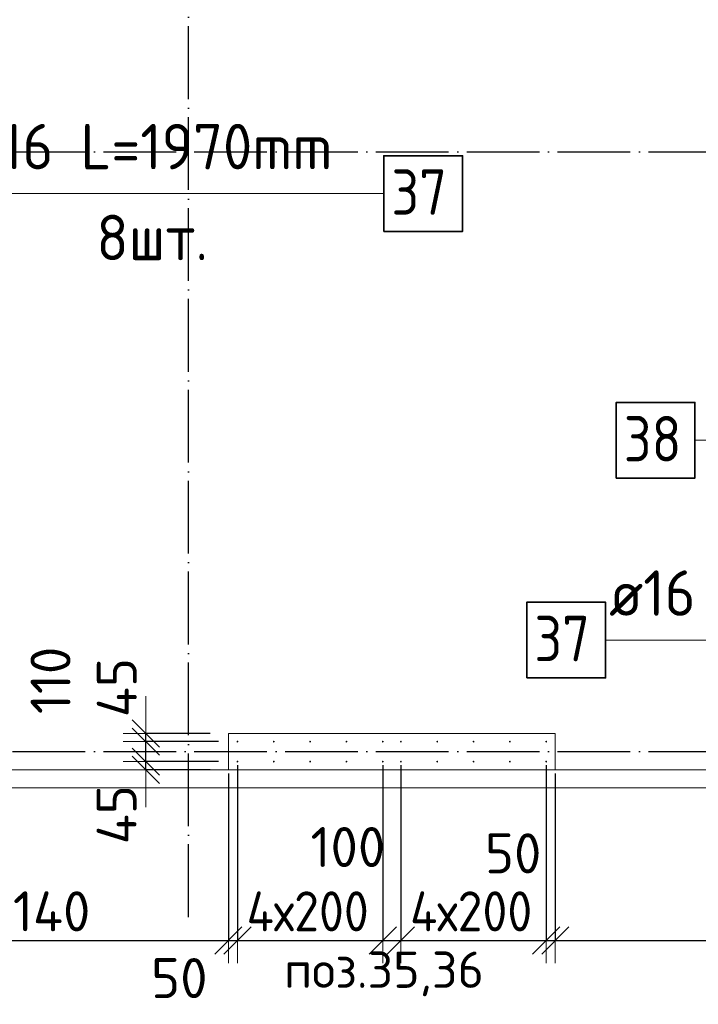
# Model space of a CAD drawing. Header units: millimetres. Extents: x -3725 to 93325, y -74170 to 82591.
# Tile 48 of 140: x 67471 to 71207, y 15350 to 20767. Entities that reach past the tile are written whole.
import ezdxf

# ---------------------------------------------------------------- set-up
doc = ezdxf.new("R2010")
doc.units = ezdxf.units.MM
doc.header["$PDMODE"] = 65
for name, pattern in [('______11', [500, 400, -50, 0, -50]), ('______3', [500, 400, -100]), ('______5', [1100, 800, -100, 100, -100])]:
    doc.linetypes.add(name, pattern=pattern)
for name, color, linetype, lineweight in [('Standard', 7, 'Continuous', 25), ('Арм.стержн. Выпуски', 180, 'Continuous', 35), ('Балка_ общее', 7, '______3', 13), ('Колонна (1)', 7, 'Continuous', 35), ('Размерная линия_ общее', 7, 'Continuous', 13), ('Фундамент (1)', 7, 'Continuous', 35)]:
    doc.layers.add(name, color=color, linetype=linetype, lineweight=lineweight)
doc.layers.add('Осевая линия_ общее', color=7, linetype='______5', lineweight=13, true_color=0xa0a0a0)
doc.styles.add('ISOCPEUR', font='ISOCPEUR')
doc.dimstyles.new('DIMSTYLE_3', dxfattribs={"dimtxt": 220, "dimasz": 250, "dimexe": 0, "dimexo": 0, "dimgap": 110, "dimtad": 2, "dimdec": 0, "dimrnd": 5, "dimzin": 12, "dimdsep": 46, "dimtxsty": 'ISOCPEUR', "dimblk1": 'ALL_ML_STRICH', "dimblk2": 'ALL_ML_STRICH', "dimsah": 1, "dimcen": 0, "dimclrd": 7, "dimclre": 256, "dimclrt": 7, "dimadec": 0, "dimazin": 0, "dimtfac": 1, "dimtdec": 0, "dimtix": 1, "dimtmove": 2, "dimatfit": 3, "dimfxl": 0, "dimtzin": 0, "dimlwd": 0, "dimlwe": -3, "dimarcsym": 0})
doc.dimstyles.new('DIMSTYLE_5', dxfattribs={"dimtxt": 220, "dimasz": 250, "dimexe": 0, "dimexo": 0, "dimgap": 110, "dimtad": 2, "dimdec": 0, "dimrnd": 5, "dimzin": 12, "dimdsep": 46, "dimtxsty": 'ISOCPEUR', "dimblk1": 'ALL_ML_STRICH', "dimblk2": 'ALL_ML_STRICH', "dimsah": 1, "dimcen": 0, "dimclrd": 7, "dimclre": 256, "dimclrt": 7, "dimadec": 0, "dimazin": 0, "dimtfac": 1, "dimtdec": 0, "dimtix": 1, "dimtmove": 2, "dimatfit": 3, "dimfxl": 0, "dimtvp": 1.2, "dimtzin": 0, "dimlwd": 0, "dimlwe": -3, "dimarcsym": 0})
doc.dimstyles.new('DIMSTYLE_9', dxfattribs={"dimtxt": 220, "dimasz": 250, "dimexe": 0, "dimexo": 0, "dimgap": 110, "dimtad": 0, "dimdec": 0, "dimrnd": 5, "dimzin": 12, "dimdsep": 46, "dimtxsty": 'ISOCPEUR', "dimblk1": 'ALL_ML_STRICH', "dimblk2": 'ALL_ML_STRICH', "dimsah": 1, "dimcen": 0, "dimclrd": 7, "dimclre": 256, "dimclrt": 7, "dimadec": 0, "dimazin": 0, "dimtfac": 1, "dimtdec": 0, "dimtix": 1, "dimtmove": 2, "dimatfit": 3, "dimfxl": 0, "dimtvp": 1.2, "dimtzin": 0, "dimlwd": 0, "dimlwe": -3, "dimarcsym": 0})

# ---------------------------------------------------------------- blocks, each defined once
blk = doc.blocks.new('СЛОЖНЫЙ_ОБЪЕКТ_6')
at = {"layer": 'Осевая линия_ общее', "color": 253, "linetype": '______11', "lineweight": -3, "true_color": 0xa0a0a0, "transparency": 33554687}
for p, q in [((68400, 15830), (68400, 40010)), ((56930, 20040), (74900, 20040)), ((56930, 16740), (74900, 16740))]:
    blk.add_line(p, q, dxfattribs=at)
blk = doc.blocks.new('ALL_ML_STRICH')
at = {"color": 0, "linetype": 'ByBlock', "lineweight": -2}
for p, q in [((0, -0.5), (0, 0.5)), ((-0.3, -0.3), (0.3, 0.3)), ((-1, 0), (0.5, 0))]:
    blk.add_line(p, q, dxfattribs=at)
blk = doc.blocks.new('*D398')
at = {"layer": 'DEFPOINTS', "color": 7, "linetype": 'Continuous', "lineweight": 13, "transparency": 33554687}
for p in [(68165.2, 16640), (68620, 16640), (68665, 16685)]:
    blk.add_point(p, dxfattribs=at)
at = {"layer": 'Размерная линия_ общее', "color": 253, "linetype": 'Continuous', "lineweight": -2, "true_color": 0xa0a0a0, "transparency": 33554687}
for p, q in [((68565, 16685), (68165.2, 16685)), ((68520, 16640), (68165.2, 16640))]:
    blk.add_line(p, q, dxfattribs=at)
at = {"layer": 'Размерная линия_ общее', "color": 7, "linetype": 'Continuous', "lineweight": -2, "transparency": 33554687}
blk.add_line((68165.2, 16640), (68165.2, 16685), dxfattribs=at)
at = {"layer": 'Размерная линия_ общее', "color": 7, "linetype": 'Continuous', "lineweight": 13, "transparency": 33554687, "xscale": 250, "yscale": 250, "zscale": 250}
for p, rotation in [((68165.2, 16640), 270), ((68165.2, 16685), 90)]:
    blk.add_blockref('ALL_ML_STRICH', p, dxfattribs=dict(at, rotation=rotation))
at = {"layer": 'Размерная линия_ общее', "color": 7, "linetype": 'Continuous', "lineweight": 13, "transparency": 33554687, "insert": (68004.7, 16393), "char_height": 220, "width": 440, "attachment_point": 5, "rotation": 90, "style": 'ISOCPEUR'}
blk.add_mtext('\\A1;{45}', dxfattribs=at)
blk = doc.blocks.new('*D399')
at = {"layer": 'DEFPOINTS', "color": 7, "linetype": 'Continuous', "lineweight": 13, "transparency": 33554687}
for p in [(68665, 16795), (68165.2, 16685), (68665, 16685)]:
    blk.add_point(p, dxfattribs=at)
at = {"layer": 'Размерная линия_ общее', "color": 253, "linetype": 'Continuous', "lineweight": -2, "true_color": 0xa0a0a0, "transparency": 33554687}
for p, q in [((68565, 16795), (68165.2, 16795)), ((68565, 16685), (68165.2, 16685))]:
    blk.add_line(p, q, dxfattribs=at)
at = {"layer": 'Размерная линия_ общее', "color": 7, "linetype": 'Continuous', "lineweight": -2, "transparency": 33554687}
blk.add_line((68165.2, 16685), (68165.2, 16795), dxfattribs=at)
at = {"layer": 'Размерная линия_ общее', "color": 7, "linetype": 'Continuous', "lineweight": 13, "transparency": 33554687, "xscale": 250, "yscale": 250, "zscale": 250}
for p, rotation in [((68165.2, 16685), 270), ((68165.2, 16795), 90)]:
    blk.add_blockref('ALL_ML_STRICH', p, dxfattribs=dict(at, rotation=rotation))
at = {"layer": 'Размерная линия_ общее', "color": 7, "linetype": 'Continuous', "lineweight": 13, "transparency": 33554687, "insert": (67640.9, 17132), "char_height": 220, "width": 660, "attachment_point": 5, "rotation": 90, "style": 'ISOCPEUR'}
blk.add_mtext('\\A1;{110}', dxfattribs=at)
blk = doc.blocks.new('*D400')
at = {"layer": 'DEFPOINTS', "color": 7, "linetype": 'Continuous', "lineweight": 13, "transparency": 33554687}
for p in [(68165.2, 16795), (68620, 16840), (68665, 16795)]:
    blk.add_point(p, dxfattribs=at)
at = {"layer": 'Размерная линия_ общее', "color": 253, "linetype": 'Continuous', "lineweight": -2, "true_color": 0xa0a0a0, "transparency": 33554687}
for p, q in [((68520, 16840), (68165.2, 16840)), ((68565, 16795), (68165.2, 16795))]:
    blk.add_line(p, q, dxfattribs=at)
at = {"layer": 'Размерная линия_ общее', "color": 7, "linetype": 'Continuous', "lineweight": -2, "transparency": 33554687}
blk.add_line((68165.2, 16795), (68165.2, 16840), dxfattribs=at)
at = {"layer": 'Размерная линия_ общее', "color": 7, "linetype": 'Continuous', "lineweight": 13, "transparency": 33554687, "xscale": 250, "yscale": 250, "zscale": 250}
for p, rotation in [((68165.2, 16795), 270), ((68165.2, 16840), 90)]:
    blk.add_blockref('ALL_ML_STRICH', p, dxfattribs=dict(at, rotation=rotation))
at = {"layer": 'Размерная линия_ общее', "color": 7, "linetype": 'Continuous', "lineweight": 13, "transparency": 33554687, "insert": (68005.8, 17092.5), "char_height": 220, "width": 440, "attachment_point": 5, "rotation": 90, "style": 'ISOCPEUR'}
blk.add_mtext('\\A1;{45}', dxfattribs=at)
blk = doc.blocks.new('*D614')
at = {"layer": 'DEFPOINTS', "color": 7, "linetype": 'Continuous', "lineweight": 13, "transparency": 33554687}
for p in [(66480, 16640), (68620, 16640), (66480, 15701.3)]:
    blk.add_point(p, dxfattribs=at)
at = {"layer": 'Размерная линия_ общее', "color": 253, "linetype": 'Continuous', "lineweight": -2, "true_color": 0xa0a0a0, "transparency": 33554687}
for p, q in [((66480, 16620), (66480, 15701.3)), ((68620, 16620), (68620, 15701.3))]:
    blk.add_line(p, q, dxfattribs=at)
at = {"layer": 'Размерная линия_ общее', "color": 7, "linetype": 'Continuous', "lineweight": -2, "transparency": 33554687}
blk.add_line((66480, 15701.3), (68620, 15701.3), dxfattribs=at)
at = {"layer": 'Размерная линия_ общее', "color": 7, "linetype": 'Continuous', "lineweight": 13, "transparency": 33554687, "xscale": 250, "yscale": 250, "zscale": 250, "rotation": 180}
blk.add_blockref('ALL_ML_STRICH', (66480, 15701.3), dxfattribs=at)
at = {"layer": 'Размерная линия_ общее', "color": 7, "linetype": 'Continuous', "lineweight": 13, "transparency": 33554687, "xscale": 250, "yscale": 250, "zscale": 250}
blk.add_blockref('ALL_ML_STRICH', (68620, 15701.3), dxfattribs=at)
at = {"layer": 'Размерная линия_ общее', "color": 7, "linetype": 'Continuous', "lineweight": 13, "transparency": 33554687, "insert": (67572, 15861.3), "char_height": 220, "width": 880, "attachment_point": 5, "style": 'ISOCPEUR'}
blk.add_mtext('\\A1;{2140}', dxfattribs=at)
blk = doc.blocks.new('*D615')
at = {"layer": 'DEFPOINTS', "color": 7, "linetype": 'Continuous', "lineweight": 13, "transparency": 33554687}
for p in [(68620, 16640), (68670, 16685), (68620, 15701.3)]:
    blk.add_point(p, dxfattribs=at)
at = {"layer": 'Размерная линия_ общее', "color": 253, "linetype": 'Continuous', "lineweight": -2, "true_color": 0xa0a0a0, "transparency": 33554687}
for p, q in [((68670, 16665), (68670, 15701.3)), ((68620, 16620), (68620, 15701.3))]:
    blk.add_line(p, q, dxfattribs=at)
at = {"layer": 'Размерная линия_ общее', "color": 7, "linetype": 'Continuous', "lineweight": -2, "transparency": 33554687}
blk.add_line((68620, 15701.3), (68670, 15701.3), dxfattribs=at)
at = {"layer": 'Размерная линия_ общее', "color": 7, "linetype": 'Continuous', "lineweight": 13, "transparency": 33554687, "xscale": 250, "yscale": 250, "zscale": 250}
blk.add_blockref('ALL_ML_STRICH', (68670, 15701.3), dxfattribs=at)
at = {"layer": 'Размерная линия_ общее', "color": 7, "linetype": 'Continuous', "lineweight": 13, "transparency": 33554687, "xscale": 250, "yscale": 250, "zscale": 250, "rotation": 180}
blk.add_blockref('ALL_ML_STRICH', (68620, 15701.3), dxfattribs=at)
at = {"layer": 'Размерная линия_ общее', "color": 7, "linetype": 'Continuous', "lineweight": 13, "transparency": 33554687, "insert": (68350, 15494.1), "char_height": 220, "width": 440, "attachment_point": 5, "style": 'ISOCPEUR'}
blk.add_mtext('\\A1;{50}', dxfattribs=at)
blk = doc.blocks.new('*D616')
at = {"layer": 'DEFPOINTS', "color": 7, "linetype": 'Continuous', "lineweight": 13, "transparency": 33554687}
for p in [(68670, 16685), (69470, 16685), (68670, 15701.3)]:
    blk.add_point(p, dxfattribs=at)
at = {"layer": 'Размерная линия_ общее', "color": 253, "linetype": 'Continuous', "lineweight": -2, "true_color": 0xa0a0a0, "transparency": 33554687}
for p, q in [((68670, 16665), (68670, 15701.3)), ((69470, 16665), (69470, 15701.3))]:
    blk.add_line(p, q, dxfattribs=at)
at = {"layer": 'Размерная линия_ общее', "color": 7, "linetype": 'Continuous', "lineweight": -2, "transparency": 33554687}
blk.add_line((68670, 15701.3), (69470, 15701.3), dxfattribs=at)
at = {"layer": 'Размерная линия_ общее', "color": 7, "linetype": 'Continuous', "lineweight": 13, "transparency": 33554687, "xscale": 250, "yscale": 250, "zscale": 250, "rotation": 180}
blk.add_blockref('ALL_ML_STRICH', (68670, 15701.3), dxfattribs=at)
at = {"layer": 'Размерная линия_ общее', "color": 7, "linetype": 'Continuous', "lineweight": 13, "transparency": 33554687, "xscale": 250, "yscale": 250, "zscale": 250}
blk.add_blockref('ALL_ML_STRICH', (69470, 15701.3), dxfattribs=at)
at = {"layer": 'Размерная линия_ общее', "color": 7, "linetype": 'Continuous', "lineweight": 13, "transparency": 33554687, "insert": (68720, 15971.3), "char_height": 220, "width": 11, "attachment_point": 1, "line_spacing_factor": 0.60241, "style": 'ISOCPEUR'}
blk.add_mtext('\\W0.91;4х200', dxfattribs=at)
blk = doc.blocks.new('*D617')
at = {"layer": 'DEFPOINTS', "color": 7, "linetype": 'Continuous', "lineweight": 13, "transparency": 33554687}
for p in [(69470, 16685), (69570, 16685), (69470, 15701.3)]:
    blk.add_point(p, dxfattribs=at)
at = {"layer": 'Размерная линия_ общее', "color": 253, "linetype": 'Continuous', "lineweight": -2, "true_color": 0xa0a0a0, "transparency": 33554687}
for p, q in [((69470, 16665), (69470, 15701.3)), ((69570, 16665), (69570, 15701.3))]:
    blk.add_line(p, q, dxfattribs=at)
at = {"layer": 'Размерная линия_ общее', "color": 7, "linetype": 'Continuous', "lineweight": -2, "transparency": 33554687}
blk.add_line((69470, 15701.3), (69570, 15701.3), dxfattribs=at)
at = {"layer": 'Размерная линия_ общее', "color": 7, "linetype": 'Continuous', "lineweight": 13, "transparency": 33554687, "xscale": 250, "yscale": 250, "zscale": 250}
blk.add_blockref('ALL_ML_STRICH', (69570, 15701.3), dxfattribs=at)
at = {"layer": 'Размерная линия_ общее', "color": 7, "linetype": 'Continuous', "lineweight": 13, "transparency": 33554687, "xscale": 250, "yscale": 250, "zscale": 250, "rotation": 180}
blk.add_blockref('ALL_ML_STRICH', (69470, 15701.3), dxfattribs=at)
at = {"layer": 'Размерная линия_ общее', "color": 7, "linetype": 'Continuous', "lineweight": 13, "transparency": 33554687, "insert": (69278.1, 16215.1), "char_height": 220, "width": 660, "attachment_point": 5, "style": 'ISOCPEUR'}
blk.add_mtext('\\A1;{100}', dxfattribs=at)
blk = doc.blocks.new('*D618')
at = {"layer": 'DEFPOINTS', "color": 7, "linetype": 'Continuous', "lineweight": 13, "transparency": 33554687}
for p in [(69570, 16685), (70370, 16685), (69570, 15701.3)]:
    blk.add_point(p, dxfattribs=at)
at = {"layer": 'Размерная линия_ общее', "color": 253, "linetype": 'Continuous', "lineweight": -2, "true_color": 0xa0a0a0, "transparency": 33554687}
for p, q in [((69570, 16665), (69570, 15701.3)), ((70370, 16665), (70370, 15701.3))]:
    blk.add_line(p, q, dxfattribs=at)
at = {"layer": 'Размерная линия_ общее', "color": 7, "linetype": 'Continuous', "lineweight": -2, "transparency": 33554687}
blk.add_line((69570, 15701.3), (70370, 15701.3), dxfattribs=at)
at = {"layer": 'Размерная линия_ общее', "color": 7, "linetype": 'Continuous', "lineweight": 13, "transparency": 33554687, "xscale": 250, "yscale": 250, "zscale": 250, "rotation": 180}
blk.add_blockref('ALL_ML_STRICH', (69570, 15701.3), dxfattribs=at)
at = {"layer": 'Размерная линия_ общее', "color": 7, "linetype": 'Continuous', "lineweight": 13, "transparency": 33554687, "xscale": 250, "yscale": 250, "zscale": 250}
blk.add_blockref('ALL_ML_STRICH', (70370, 15701.3), dxfattribs=at)
at = {"layer": 'Размерная линия_ общее', "color": 7, "linetype": 'Continuous', "lineweight": 13, "transparency": 33554687, "insert": (69620, 15971.3), "char_height": 220, "width": 11, "attachment_point": 1, "line_spacing_factor": 0.60241, "style": 'ISOCPEUR'}
blk.add_mtext('\\W0.91;4х200', dxfattribs=at)
blk = doc.blocks.new('*D619')
at = {"layer": 'DEFPOINTS', "color": 7, "linetype": 'Continuous', "lineweight": 13, "transparency": 33554687}
for p in [(70370, 16685), (70420, 16640), (70370, 15701.3)]:
    blk.add_point(p, dxfattribs=at)
at = {"layer": 'Размерная линия_ общее', "color": 253, "linetype": 'Continuous', "lineweight": -2, "true_color": 0xa0a0a0, "transparency": 33554687}
for p, q in [((70370, 16665), (70370, 15701.3)), ((70420, 16620), (70420, 15701.3))]:
    blk.add_line(p, q, dxfattribs=at)
at = {"layer": 'Размерная линия_ общее', "color": 7, "linetype": 'Continuous', "lineweight": -2, "transparency": 33554687}
blk.add_line((70370, 15701.3), (70420, 15701.3), dxfattribs=at)
at = {"layer": 'Размерная линия_ общее', "color": 7, "linetype": 'Continuous', "lineweight": 13, "transparency": 33554687, "xscale": 250, "yscale": 250, "zscale": 250}
blk.add_blockref('ALL_ML_STRICH', (70420, 15701.3), dxfattribs=at)
at = {"layer": 'Размерная линия_ общее', "color": 7, "linetype": 'Continuous', "lineweight": 13, "transparency": 33554687, "xscale": 250, "yscale": 250, "zscale": 250, "rotation": 180}
blk.add_blockref('ALL_ML_STRICH', (70370, 15701.3), dxfattribs=at)
at = {"layer": 'Размерная линия_ общее', "color": 7, "linetype": 'Continuous', "lineweight": 13, "transparency": 33554687, "insert": (70187.8, 16180.4), "char_height": 220, "width": 440, "attachment_point": 5, "style": 'ISOCPEUR'}
blk.add_mtext('\\A1;{50}', dxfattribs=at)
blk = doc.blocks.new('*D620')
at = {"layer": 'DEFPOINTS', "color": 7, "linetype": 'Continuous', "lineweight": 13, "transparency": 33554687}
for p in [(70420, 16640), (72650, 16640), (70420, 15701.3)]:
    blk.add_point(p, dxfattribs=at)
at = {"layer": 'Размерная линия_ общее', "color": 253, "linetype": 'Continuous', "lineweight": -2, "true_color": 0xa0a0a0, "transparency": 33554687}
for p, q in [((70420, 16620), (70420, 15701.3)), ((72650, 16620), (72650, 15701.3))]:
    blk.add_line(p, q, dxfattribs=at)
at = {"layer": 'Размерная линия_ общее', "color": 7, "linetype": 'Continuous', "lineweight": -2, "transparency": 33554687}
blk.add_line((70420, 15701.3), (72650, 15701.3), dxfattribs=at)
at = {"layer": 'Размерная линия_ общее', "color": 7, "linetype": 'Continuous', "lineweight": 13, "transparency": 33554687, "xscale": 250, "yscale": 250, "zscale": 250, "rotation": 180}
blk.add_blockref('ALL_ML_STRICH', (70420, 15701.3), dxfattribs=at)
at = {"layer": 'Размерная линия_ общее', "color": 7, "linetype": 'Continuous', "lineweight": 13, "transparency": 33554687, "xscale": 250, "yscale": 250, "zscale": 250}
blk.add_blockref('ALL_ML_STRICH', (72650, 15701.3), dxfattribs=at)
at = {"layer": 'Размерная линия_ общее', "color": 7, "linetype": 'Continuous', "lineweight": 13, "transparency": 33554687, "insert": (71546, 15861.3), "char_height": 220, "width": 880, "attachment_point": 5, "style": 'ISOCPEUR'}
blk.add_mtext('\\A1;{2230}', dxfattribs=at)

msp = doc.modelspace()

# ---------------------------------------------------------------- hatches: boundary and pattern name
at = {"layer": 'Арм.стержн. Выпуски', "linetype": 'Continuous', "lineweight": 35, "transparency": 33554687}
for points in [[(68675, 16795), (68674.6, 16796.9), (68673.5, 16798.5), (68671.9, 16799.6), (68670, 16800), (68668.1, 16799.6), (68666.5, 16798.5), (68665.4, 16796.9), (68665, 16795), (68665.4, 16793.1), (68666.5, 16791.5), (68668.1, 16790.4), (68670, 16790), (68671.9, 16790.4), (68673.5, 16791.5), (68674.6, 16793.1)], [(68875, 16795), (68874.6, 16796.9), (68873.5, 16798.5), (68871.9, 16799.6), (68870, 16800), (68868.1, 16799.6), (68866.5, 16798.5), (68865.4, 16796.9), (68865, 16795), (68865.4, 16793.1), (68866.5, 16791.5), (68868.1, 16790.4), (68870, 16790), (68871.9, 16790.4), (68873.5, 16791.5), (68874.6, 16793.1)], [(69075, 16795), (69074.6, 16796.9), (69073.5, 16798.5), (69071.9, 16799.6), (69070, 16800), (69068.1, 16799.6), (69066.5, 16798.5), (69065.4, 16796.9), (69065, 16795), (69065.4, 16793.1), (69066.5, 16791.5), (69068.1, 16790.4), (69070, 16790), (69071.9, 16790.4), (69073.5, 16791.5), (69074.6, 16793.1)], [(69275, 16795), (69274.6, 16796.9), (69273.5, 16798.5), (69271.9, 16799.6), (69270, 16800), (69268.1, 16799.6), (69266.5, 16798.5), (69265.4, 16796.9), (69265, 16795), (69265.4, 16793.1), (69266.5, 16791.5), (69268.1, 16790.4), (69270, 16790), (69271.9, 16790.4), (69273.5, 16791.5), (69274.6, 16793.1)], [(69475, 16795), (69474.6, 16796.9), (69473.5, 16798.5), (69471.9, 16799.6), (69470, 16800), (69468.1, 16799.6), (69466.5, 16798.5), (69465.4, 16796.9), (69465, 16795), (69465.4, 16793.1), (69466.5, 16791.5), (69468.1, 16790.4), (69470, 16790), (69471.9, 16790.4), (69473.5, 16791.5), (69474.6, 16793.1)], [(69575, 16795), (69574.6, 16796.9), (69573.5, 16798.5), (69571.9, 16799.6), (69570, 16800), (69568.1, 16799.6), (69566.5, 16798.5), (69565.4, 16796.9), (69565, 16795), (69565.4, 16793.1), (69566.5, 16791.5), (69568.1, 16790.4), (69570, 16790), (69571.9, 16790.4), (69573.5, 16791.5), (69574.6, 16793.1)], [(69775, 16795), (69774.6, 16796.9), (69773.5, 16798.5), (69771.9, 16799.6), (69770, 16800), (69768.1, 16799.6), (69766.5, 16798.5), (69765.4, 16796.9), (69765, 16795), (69765.4, 16793.1), (69766.5, 16791.5), (69768.1, 16790.4), (69770, 16790), (69771.9, 16790.4), (69773.5, 16791.5), (69774.6, 16793.1)], [(69975, 16795), (69974.6, 16796.9), (69973.5, 16798.5), (69971.9, 16799.6), (69970, 16800), (69968.1, 16799.6), (69966.5, 16798.5), (69965.4, 16796.9), (69965, 16795), (69965.4, 16793.1), (69966.5, 16791.5), (69968.1, 16790.4), (69970, 16790), (69971.9, 16790.4), (69973.5, 16791.5), (69974.6, 16793.1)], [(70175, 16795), (70174.6, 16796.9), (70173.5, 16798.5), (70171.9, 16799.6), (70170, 16800), (70168.1, 16799.6), (70166.5, 16798.5), (70165.4, 16796.9), (70165, 16795), (70165.4, 16793.1), (70166.5, 16791.5), (70168.1, 16790.4), (70170, 16790), (70171.9, 16790.4), (70173.5, 16791.5), (70174.6, 16793.1)], [(70375, 16795), (70374.6, 16796.9), (70373.5, 16798.5), (70371.9, 16799.6), (70370, 16800), (70368.1, 16799.6), (70366.5, 16798.5), (70365.4, 16796.9), (70365, 16795), (70365.4, 16793.1), (70366.5, 16791.5), (70368.1, 16790.4), (70370, 16790), (70371.9, 16790.4), (70373.5, 16791.5), (70374.6, 16793.1)], [(68675, 16685), (68674.6, 16686.9), (68673.5, 16688.5), (68671.9, 16689.6), (68670, 16690), (68668.1, 16689.6), (68666.5, 16688.5), (68665.4, 16686.9), (68665, 16685), (68665.4, 16683.1), (68666.5, 16681.5), (68668.1, 16680.4), (68670, 16680), (68671.9, 16680.4), (68673.5, 16681.5), (68674.6, 16683.1)], [(68875, 16685), (68874.6, 16686.9), (68873.5, 16688.5), (68871.9, 16689.6), (68870, 16690), (68868.1, 16689.6), (68866.5, 16688.5), (68865.4, 16686.9), (68865, 16685), (68865.4, 16683.1), (68866.5, 16681.5), (68868.1, 16680.4), (68870, 16680), (68871.9, 16680.4), (68873.5, 16681.5), (68874.6, 16683.1)], [(69075, 16685), (69074.6, 16686.9), (69073.5, 16688.5), (69071.9, 16689.6), (69070, 16690), (69068.1, 16689.6), (69066.5, 16688.5), (69065.4, 16686.9), (69065, 16685), (69065.4, 16683.1), (69066.5, 16681.5), (69068.1, 16680.4), (69070, 16680), (69071.9, 16680.4), (69073.5, 16681.5), (69074.6, 16683.1)], [(69275, 16685), (69274.6, 16686.9), (69273.5, 16688.5), (69271.9, 16689.6), (69270, 16690), (69268.1, 16689.6), (69266.5, 16688.5), (69265.4, 16686.9), (69265, 16685), (69265.4, 16683.1), (69266.5, 16681.5), (69268.1, 16680.4), (69270, 16680), (69271.9, 16680.4), (69273.5, 16681.5), (69274.6, 16683.1)], [(69475, 16685), (69474.6, 16686.9), (69473.5, 16688.5), (69471.9, 16689.6), (69470, 16690), (69468.1, 16689.6), (69466.5, 16688.5), (69465.4, 16686.9), (69465, 16685), (69465.4, 16683.1), (69466.5, 16681.5), (69468.1, 16680.4), (69470, 16680), (69471.9, 16680.4), (69473.5, 16681.5), (69474.6, 16683.1)], [(69575, 16685), (69574.6, 16686.9), (69573.5, 16688.5), (69571.9, 16689.6), (69570, 16690), (69568.1, 16689.6), (69566.5, 16688.5), (69565.4, 16686.9), (69565, 16685), (69565.4, 16683.1), (69566.5, 16681.5), (69568.1, 16680.4), (69570, 16680), (69571.9, 16680.4), (69573.5, 16681.5), (69574.6, 16683.1)], [(69775, 16685), (69774.6, 16686.9), (69773.5, 16688.5), (69771.9, 16689.6), (69770, 16690), (69768.1, 16689.6), (69766.5, 16688.5), (69765.4, 16686.9), (69765, 16685), (69765.4, 16683.1), (69766.5, 16681.5), (69768.1, 16680.4), (69770, 16680), (69771.9, 16680.4), (69773.5, 16681.5), (69774.6, 16683.1)], [(69975, 16685), (69974.6, 16686.9), (69973.5, 16688.5), (69971.9, 16689.6), (69970, 16690), (69968.1, 16689.6), (69966.5, 16688.5), (69965.4, 16686.9), (69965, 16685), (69965.4, 16683.1), (69966.5, 16681.5), (69968.1, 16680.4), (69970, 16680), (69971.9, 16680.4), (69973.5, 16681.5), (69974.6, 16683.1)], [(70175, 16685), (70174.6, 16686.9), (70173.5, 16688.5), (70171.9, 16689.6), (70170, 16690), (70168.1, 16689.6), (70166.5, 16688.5), (70165.4, 16686.9), (70165, 16685), (70165.4, 16683.1), (70166.5, 16681.5), (70168.1, 16680.4), (70170, 16680), (70171.9, 16680.4), (70173.5, 16681.5), (70174.6, 16683.1)], [(70375, 16685), (70374.6, 16686.9), (70373.5, 16688.5), (70371.9, 16689.6), (70370, 16690), (70368.1, 16689.6), (70366.5, 16688.5), (70365.4, 16686.9), (70365, 16685), (70365.4, 16683.1), (70366.5, 16681.5), (70368.1, 16680.4), (70370, 16680), (70371.9, 16680.4), (70373.5, 16681.5), (70374.6, 16683.1)]]:
    msp.add_hatch(color=4, dxfattribs=at).paths.add_polyline_path(points)

# ---------------------------------------------------------------- linework, layer by layer
at = {"layer": 'Standard', "color": 7, "linetype": 'Continuous', "lineweight": 18, "transparency": 33554687}
msp.add_lwpolyline([(59250, 16540), (78500, 16540), (78500, 38380), (59250, 38380), (59250, 16540)], dxfattribs=at)
at = {"layer": 'Арм.стержн. Выпуски', "color": 7, "linetype": 'Continuous', "lineweight": 13, "transparency": 33554687}
for p, q in [((67160.9, 19810.8), (69475.9, 19810.8)), ((71188.6, 18453.3), (73603.6, 18453.3)), ((70696.4, 17353.9), (73011.4, 17353.9))]:
    msp.add_line(p, q, dxfattribs=at)
at = {"layer": 'Арм.стержн. Выпуски', "color": 7, "linetype": 'Continuous', "lineweight": 35, "transparency": 33554687}
for points in [[(69475.9, 19602.4), (69909.3, 19602.4), (69909.3, 20019.1), (69475.9, 20019.1), (69475.9, 19602.4)], [(70755.3, 18245), (71188.6, 18245), (71188.6, 18661.7), (70755.3, 18661.7), (70755.3, 18245)], [(70263.1, 17145.6), (70696.4, 17145.6), (70696.4, 17562.3), (70263.1, 17562.3), (70263.1, 17145.6)]]:
    msp.add_lwpolyline(points, dxfattribs=at)
at = {"layer": 'Колонна (1)', "color": 7, "lineweight": 18, "transparency": 33554687}
for p, q in [((68620, 16640), (68620, 16840)), ((68620, 16840), (70420, 16840)), ((70420, 16840), (70420, 16640)), ((70420, 16640), (68620, 16640))]:
    msp.add_line(p, q, dxfattribs=at)
at = {"layer": 'Колонна (1)', "color": 7, "linetype": 'Continuous', "lineweight": 18, "transparency": 33554687}
for p, q in [((68620, 16640), (68620, 16840)), ((68620, 16840), (70420, 16840)), ((70420, 16840), (70420, 16640)), ((70420, 16640), (68620, 16640))]:
    msp.add_line(p, q, dxfattribs=at)
at = {"layer": 'Фундамент (1)', "color": 7, "lineweight": 18, "transparency": 33554687}
for p, q in [((68620, 16640), (66480, 16640)), ((72650, 16640), (70420, 16640))]:
    msp.add_line(p, q, dxfattribs=at)
at = {"layer": 'Фундамент (1)', "color": 7, "linetype": 'Continuous', "lineweight": 18, "transparency": 33554687}
for p, q in [((68620, 16640), (66480, 16640)), ((72650, 16640), (70420, 16640))]:
    msp.add_line(p, q, dxfattribs=at)

# ---------------------------------------------------------------- block references
at = {"layer": 'Балка_ общее', "color": 7, "linetype": 'Continuous', "lineweight": 13, "transparency": 33554687}
msp.add_blockref('СЛОЖНЫЙ_ОБЪЕКТ_6', (0, 0), dxfattribs=at)

# ---------------------------------------------------------------- texts
at = {"layer": 'Standard', "color": 7, "linetype": 'Continuous', "lineweight": 13, "transparency": 33554687, "insert": (69476.4, 15516.9), "char_height": 200, "width": 1196.491, "attachment_point": 5, "style": 'ISOCPEUR'}
msp.add_mtext('\\A1;{\\fISOCPEUR|i0|b0;\\H200.000000;\\W1.000000;\\C7;поз.35,36}\\P', dxfattribs=at)
at = {"layer": 'Арм.стержн. Выпуски', "color": 7, "linetype": 'Continuous', "lineweight": 25, "transparency": 33554687, "char_height": 250, "attachment_point": 7, "style": 'ISOCPEUR'}
for s, insert, width in [('\\W0.94;ø16 L=1970mm ', (67180.9, 19944.1), 2391.341), ('\\W0.87;37', (69517.6, 19694.1), 459.01), ('\\W0.94;8шт. ', (67893.4, 19444.1), 967.739), ('\\W0.87;38', (70797, 18336.7), 459.01), ('\\W0.94;ø16 L=1970mm ', (70716.4, 17487.3), 2391.341), ('\\W0.87;37', (70304.7, 17237.3), 459.01)]:
    msp.add_mtext(s, dxfattribs=dict(at, insert=insert, width=width))

# ---------------------------------------------------------------- dimensions: what is measured, and where the dimension line sits
at = {"layer": 'Размерная линия_ общее', "color": 7, "linetype": 'Continuous', "lineweight": 13, "transparency": 33554687}
for base, p1, p2, picture, middle in [((68165.2, 16795), (68565, 16685), (68565, 16795), '*D399', (67640.9, 17132)), ((68165.2, 16840), (68565, 16795), (68520, 16840), '*D400', (68005.8, 17092.5)), ((68165.2, 16685), (68520, 16640), (68565, 16685), '*D398', (68004.7, 16393))]:
    dim = msp.add_linear_dim(base=base, p1=p1, p2=p2, angle=90, dimstyle='DIMSTYLE_5', override={"dimpost": '<>', "dimclrd": 7, "dimclre": 253, "dimclrt": 7, "dimlwd": 0, "dimlwe": 65533}, dxfattribs=at)
    dim.commit()
    dim.dimension.update_dxf_attribs({"geometry": picture, "text_midpoint": middle, "dimtype": 160})
for base, p1, p2, dimstyle, picture, middle in [((68620, 15701.3), (66480, 16620), (68620, 16620), 'DIMSTYLE_3', '*D614', (67572, 15861.3)), ((68670, 15701.3), (68620, 16620), (68670, 16665), 'DIMSTYLE_9', '*D615', (68350, 15494.1)), ((69570, 15701.3), (69470, 16665), (69570, 16665), 'DIMSTYLE_5', '*D617', (69278.1, 16215.1)), ((70420, 15701.3), (70370, 16665), (70420, 16620), 'DIMSTYLE_5', '*D619', (70187.8, 16180.4)), ((72650, 15701.3), (70420, 16620), (72650, 16620), 'DIMSTYLE_3', '*D620', (71546, 15861.3))]:
    dim = msp.add_linear_dim(base=base, p1=p1, p2=p2, dimstyle=dimstyle, override={"dimpost": '<>', "dimclrd": 7, "dimclre": 253, "dimclrt": 7, "dimlwd": 0, "dimlwe": 65533}, dxfattribs=at)
    dim.commit()
    dim.dimension.update_dxf_attribs({"geometry": picture, "text_midpoint": middle, "dimtype": 160})
for base, p1, p2, picture, middle in [((69470, 15701.3), (68670, 16665), (69470, 16665), '*D616', (69070, 15811.3)), ((70370, 15701.3), (69570, 16665), (70370, 16665), '*D618', (69970, 15811.3))]:
    dim = msp.add_linear_dim(base=base, p1=p1, p2=p2, text='\\W0.91;4х200', dimstyle='DIMSTYLE_3', override={"dimpost": '<>', "dimclrd": 7, "dimclre": 253, "dimclrt": 7, "dimlwd": 0, "dimlwe": 65533}, dxfattribs=at)
    dim.commit()
    dim.dimension.update_dxf_attribs({"geometry": picture, "text_midpoint": middle, "dimtype": 160})

doc.saveas('drawing.dxf')
